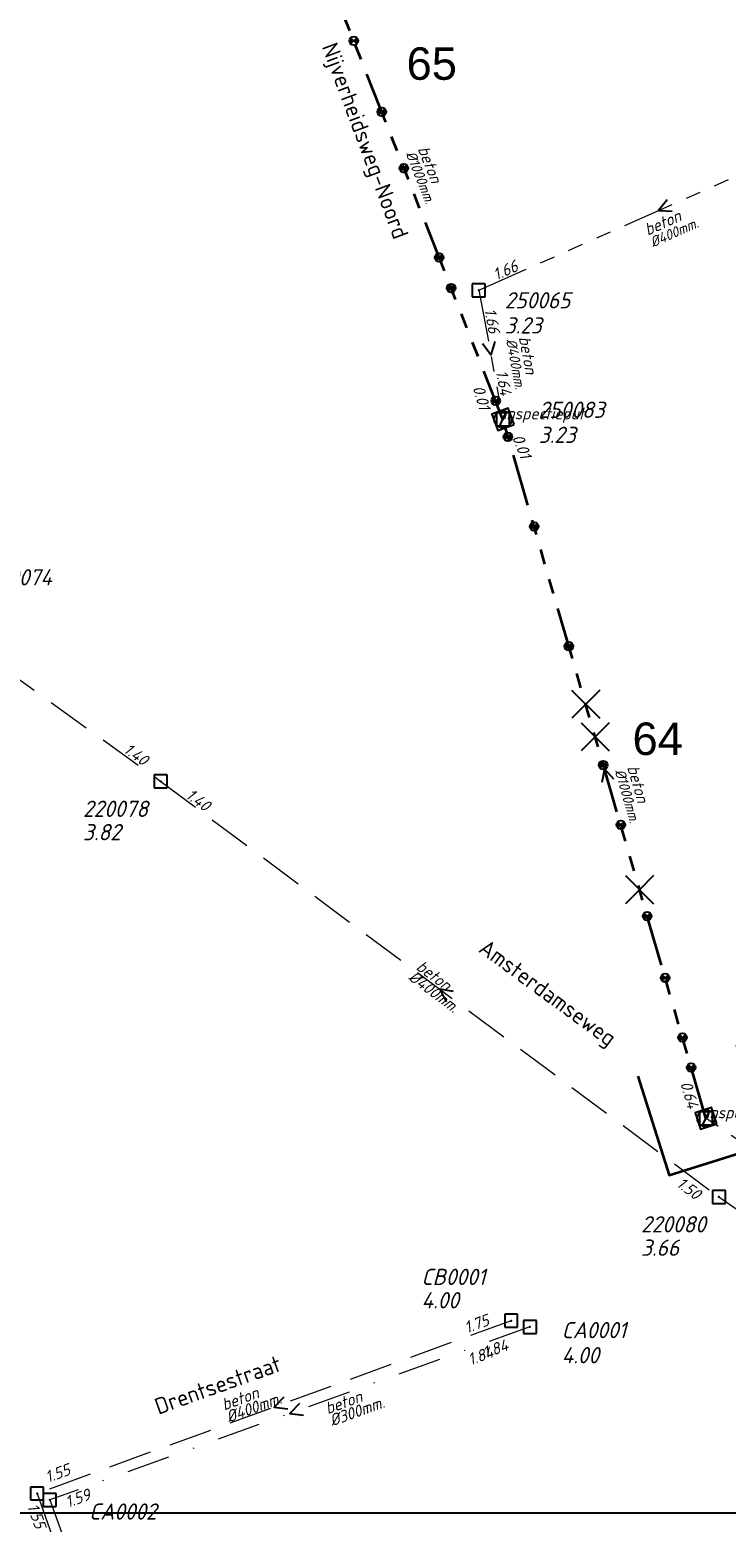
# Model space of a CAD drawing. Header units: metres. Extents: x 152202 to 157341, y 461610 to 468701.
# Tile 81 of 238: x 154203 to 154283, y 463525 to 463697. Entities that reach past the tile are written whole.
import ezdxf
from ezdxf.enums import TextEntityAlignment as Align

# ---------------------------------------------------------------- set-up
doc = ezdxf.new("R2010")
doc.units = ezdxf.units.M
doc.header["$PDMODE"] = 64
doc.header["$PDSIZE"] = 1.5
for name, pattern in [('RI-GWA', [18.45, 6, -1.8, 1.75, -1.8, 1.75, -1.8, 1.75, -1.8]), ('RI-HWA', [7.4, 5, -2.4]), ('RI-VWA', [11, 5, -3, 0, -3])]:
    doc.linetypes.add(name, pattern=pattern)
doc.layers.get('0').update_dxf_attribs({"linetype": 'CONTINUOUS'})
doc.layers.get('DEFPOINTS').update_dxf_attribs({"linetype": 'CONTINUOUS'})
for name, color, linetype, lineweight in [('B-OI-RI-GWA-MATERIAAL-T18', 10, 'CONTINUOUS', 18), ('B-OI-RI-GWA-PUTDEKSELHOOGTE-T25', 10, 'CONTINUOUS', 25), ('B-OI-RI-GWA_BOB-T18', 10, 'CONTINUOUS', 18), ('B-OI-RI-GWA_DIAMETER-T18', 10, 'CONTINUOUS', 18), ('B-OI-RI-GWA_PUTNUMMER-T18', 10, 'CONTINUOUS', 18), ('B-OI-RI-GWA_RIOOLPUT-S', 10, 'CONTINUOUS', 25), ('B-OI-RI-GWA_TRANSPORTLEIDING-G', 10, 'RI-GWA', 18), ('B-OI-RI-GWA_TRANSPORTLEIDING_BETON_1000-G', 10, 'RI-GWA', 18), ('B-OI-RI-GWA_TRANSPORTLEIDING_BETON_400-G', 10, 'RI-GWA', 18), ('B-OI-RI-HWA-BOB-T18', 150, 'CONTINUOUS', 18), ('B-OI-RI-HWA-MATERIAAL-T18', 150, 'CONTINUOUS', 18), ('B-OI-RI-HWA-PUTDEKSELHOOGTE-T25', 150, 'CONTINUOUS', 25), ('B-OI-RI-HWA-PUTNUMMER-T25', 150, 'CONTINUOUS', 25), ('B-OI-RI-HWA_DIAMETER-T18', 150, 'CONTINUOUS', 18), ('B-OI-RI-HWA_RIOOLPUT-S', 150, 'CONTINUOUS', 25), ('B-OI-RI-HWA_TRANSPORTLEIDING-G', 150, 'RI-HWA', 18), ('B-OI-RI-HWA_TRANSPORTLEIDING_BETON_400-G', 150, 'RI-HWA', 18), ('B-OI-RI-STROOMRICHTING-S', 252, 'CONTINUOUS', 25), ('B-OI-RI-VWA-BOB-T18', 34, 'CONTINUOUS', 18), ('B-OI-RI-VWA-DIAMETER-T18', 34, 'CONTINUOUS', 18), ('B-OI-RI-VWA-MATERIAAL-T18', 34, 'CONTINUOUS', 18), ('B-OI-RI-VWA_PUTDEKSELHOOGTE-T25', 34, 'CONTINUOUS', 25), ('B-OI-RI-VWA_PUTNUMMER-T25', 34, 'CONTINUOUS', 25), ('B-OI-RI-VWA_RIOOLPUT-S', 34, 'CONTINUOUS', 25), ('B-OI-RI-VWA_TRANSPORTLEIDING-G', 34, 'RI-VWA', 18), ('B-OI-RI-VWA_TRANSPORTLEIDING_BETON_300-G', 34, 'RI-VWA', 18), ('B-RO-OG-TOPOGRAFIE-T18', 2, 'CONTINUOUS', 18), ('N-OI-RI-GWA-MATERIAAL-T18', 14, 'CONTINUOUS', 18), ('N-OI-RI-GWA-PUTDEKSELHOOGTE-T25', 14, 'CONTINUOUS', 25), ('N-OI-RI-GWA_BOB-T18', 14, 'CONTINUOUS', 18), ('N-OI-RI-GWA_DIAMETER-T18', 14, 'CONTINUOUS', 18), ('N-OI-RI-GWA_PUTNUMMER-T18', 14, 'CONTINUOUS', 18), ('N-OI-RI-GWA_RIOOLPUT-S', 14, 'CONTINUOUS', 25), ('N-OI-RI-GWA_TRANSPORTLEIDING-G', 14, 'RI-GWA', 35), ('N-OI-RI-STROOMRICHTING-S', 252, 'CONTINUOUS', 25), ('N-OI-RI-T50', 130, 'CONTINUOUS', 50), ('N-OI-RI-VRIJVERVAL_HULPSTUK-S', 210, 'CONTINUOUS', 25), ('N-OI-RI-VRIJVERVAL_HULPSTUK-S-GESLOTEN', 190, 'CONTINUOUS', 25), ('N-RO-KG-GRENS_WERK-G', 7, 'XX-WERKGRENS', 35)]:
    doc.layers.add(name, color=color, linetype=linetype, lineweight=lineweight)
for name, color, linetype in [('gemengd', 10, 'CONTINUOUS'), ('gs dwa', 34, 'CONTINUOUS'), ('gs rwa', 150, 'CONTINUOUS')]:
    doc.layers.add(name, color=color, linetype=linetype)
doc.styles.add('ARIAL', font='arial.ttf')
doc.styles.add('NLCS-ISO-M200-T18', font='NLCS-ISO.ttf', dxfattribs={"height": 360})
doc.styles.add('NLCS-ISO-M500-T18_CURSIEF', font='NLCS-ISO.ttf', dxfattribs={"oblique": 15, "height": 0.9})
doc.styles.add('NLCS-ISO-M750-T18_CURSIEF', font='NLCS-ISO.ttf', dxfattribs={"oblique": 15, "height": 1.35})
doc.styles.add('NLCS-ISO-M750-T25_CURSIEF', font='NLCS-ISO.ttf', dxfattribs={"oblique": 15, "height": 1.875})
doc.linetypes.add('XX-WERKGRENS', pattern='A,0,[137,NLCS.SHX,S=0.1,R=0,X=-1.1,Y=-1.35],-6', length=6)

# ---------------------------------------------------------------- blocks, each defined once
blk = doc.blocks.new('ACMAP_ANN_TEMPLATE_gwa-diam')
at = {"style": 'NLCS-ISO-M500-T18_CURSIEF', "oblique": 15}
blk.add_attdef('gwa-diam', (-2.2, -1.3), '', height=1.2, dxfattribs=at)
blk = doc.blocks.new('ACMAP_ANN_TEMPLATE_gwa-materiaal')
at = {"style": 'NLCS-ISO-M750-T18_CURSIEF', "oblique": 15}
blk.add_attdef('gwa-mat', (-2.2, 0.2), '', height=1.35, dxfattribs=at)
blk = doc.blocks.new('ACMAP_ANN_TEMPLATE_gwa-nap-l')
at = {"style": 'NLCS-ISO-M750-T18_CURSIEF', "oblique": 15}
blk.add_attdef('gwa-nap-l', (2.3, 0.2), '', height=1.35, dxfattribs=at)
blk = doc.blocks.new('ACMAP_ANN_TEMPLATE_gwa-nap-r')
at = {"style": 'NLCS-ISO-M750-T18_CURSIEF', "oblique": 15}
blk.add_attdef('gwa-nap-r', (-5.6, 0.2), '', height=1.35, dxfattribs=at)
blk = doc.blocks.new('ACMAP_ANN_TEMPLATE_gwa-puth')
at = {"style": 'NLCS-ISO-M750-T25_CURSIEF', "oblique": 15}
blk.add_attdef('gwa-puth', (3, -5), '', height=1.88, dxfattribs=at)
blk = doc.blocks.new('ACMAP_ANN_TEMPLATE_gwa-putnr')
at = {"style": 'NLCS-ISO-M750-T25_CURSIEF', "oblique": 15}
blk.add_attdef('gwa-putnr', (3, -2.1), '', height=1.88, dxfattribs=at)
blk = doc.blocks.new('ACMAP_ANN_TEMPLATE_type knoop')
at = {"layer": 'DEFPOINTS', "style": 'NLCS-ISO-M750-T18_CURSIEF', "oblique": 15}
blk.add_attdef('type_knoop', (0, 0), '', height=1.35, dxfattribs=at)
blk = doc.blocks.new('ACMAP_ANN_TEMPLATE_hwa-diam')
at = {"style": 'NLCS-ISO-M750-T18_CURSIEF', "oblique": 15}
blk.add_attdef('hwa-diam', (-3.7, -1.3), '', height=1.35, dxfattribs=at)
blk = doc.blocks.new('ACMAP_ANN_TEMPLATE_hwa-materiaal')
at = {"style": 'NLCS-ISO-M750-T18_CURSIEF', "oblique": 15}
blk.add_attdef('hwa-mat', (-3.7, 0.2), '', height=1.35, dxfattribs=at)
blk = doc.blocks.new('ACMAP_ANN_TEMPLATE_hwa-nap-l')
at = {"style": 'NLCS-ISO-M750-T18_CURSIEF', "oblique": 15}
blk.add_attdef('hwa-nap-l', (3.3, 0.2), '', height=1.35, dxfattribs=at)
blk = doc.blocks.new('ACMAP_ANN_TEMPLATE_hwa-nap-r')
at = {"style": 'NLCS-ISO-M750-T18_CURSIEF', "oblique": 15}
blk.add_attdef('hwa-nap-r', (-5.6, 0.2), '', height=1.35, dxfattribs=at)
blk = doc.blocks.new('ACMAP_ANN_TEMPLATE_vwa-diam')
at = {"style": 'NLCS-ISO-M750-T18_CURSIEF', "oblique": 15}
blk.add_attdef('vwa-diam', (0.3, -1.3), '', height=1.35, dxfattribs=at)
blk = doc.blocks.new('ACMAP_ANN_TEMPLATE_vwa-materiaal')
at = {"style": 'NLCS-ISO-M750-T18_CURSIEF', "oblique": 15}
blk.add_attdef('vwa-mat', (0.3, 0.2), '', height=1.35, dxfattribs=at)
blk = doc.blocks.new('ACMAP_ANN_TEMPLATE_vwa-nap-l')
at = {"style": 'NLCS-ISO-M750-T18_CURSIEF', "oblique": 15}
blk.add_attdef('vwa-nap-l', (3.3, 0.2), '', height=1.35, dxfattribs=at)
blk = doc.blocks.new('ACMAP_ANN_TEMPLATE_vwa-nap-r')
at = {"style": 'NLCS-ISO-M750-T18_CURSIEF', "oblique": 15}
blk.add_attdef('vwa-nap-r', (-5.6, 0.2), '', height=1.35, dxfattribs=at)
blk = doc.blocks.new('ACMAP_ANN_TEMPLATE_hwa-puth')
at = {"color": 0, "linetype": 'ByBlock', "style": 'NLCS-ISO-M750-T25_CURSIEF', "oblique": 15}
blk.add_attdef('hwa-puth', (-9, -6.8), '', height=1.88, dxfattribs=at)
blk = doc.blocks.new('ACMAP_ANN_TEMPLATE_hwa-putnr')
at = {"color": 0, "linetype": 'ByBlock', "style": 'NLCS-ISO-M750-T25_CURSIEF', "oblique": 15}
blk.add_attdef('hwa-putnr', (-9, -4.1), '', height=1.88, dxfattribs=at)
blk = doc.blocks.new('ACMAP_ANN_TEMPLATE_vwa-puth')
at = {"style": 'NLCS-ISO-M750-T25_CURSIEF', "oblique": 15}
blk.add_attdef('vwa-puth', (-3, 5), '', height=1.88, dxfattribs=at)
blk = doc.blocks.new('ACMAP_ANN_TEMPLATE_vwa-putnr')
at = {"style": 'NLCS-ISO-M750-T25_CURSIEF', "oblique": 15}
blk.add_attdef('vaw-putnr', (-3, 7.9), '', height=1.88, dxfattribs=at)
blk = doc.blocks.new('SRI-HULP')
h = blk.add_hatch(color=256)
h.dxf.hatch_style = 1
h.paths.add_polyline_path([(-0.71, 0.71, 0.198912), (-1, 0, 0.198912), (-0.71, -0.71), (0, 0)])
h = blk.add_hatch(color=256)
h.dxf.hatch_style = 1
h.paths.add_polyline_path([(1, 0, 0.198912), (0.71, 0.71), (0, 0), (0.71, -0.71, 0.198912)])
for p, q in [((-0.71, 0.71), (0.71, -0.71)), ((-0.71, -0.71), (0.71, 0.71))]:
    blk.add_line(p, q)
blk.add_circle((0, 0), 1)
blk = doc.blocks.new('SRI-HULP-B')
blk.add_line((-5.43, 5.4), (5.4, -5.4))
at = {"flags": 128}
blk.add_lwpolyline([(5.38, 5.42), (0, 0), (-5.4, -5.4)], dxfattribs=at)
blk = doc.blocks.new('B-SRI-PUT_GWA-SO')
blk.add_line((-1.41, -1.41), (1.41, 1.41))
at = {"lineweight": -3, "flags": 128}
blk.add_lwpolyline([(2, -2), (2, 2), (-2, 2), (-2, -2)], close=True, dxfattribs=at)
at = {"lineweight": -3}
blk.add_circle((0, 0), 2, dxfattribs=at)

msp = doc.modelspace()

# ---------------------------------------------------------------- linework, layer by layer
at = {"layer": 'B-OI-RI-GWA_RIOOLPUT-S', "transparency": 33554623}
for p in [(154254.8, 463667.4), (154257.59, 463652.48), (154281.05, 463571.7)]:
    msp.add_point(p, dxfattribs=at)
at = {"layer": 'B-OI-RI-GWA_RIOOLPUT-S'}
msp.add_point((154254.8, 463667.4), dxfattribs=at)
at = {"layer": 'B-OI-RI-GWA_TRANSPORTLEIDING-G'}
for p, q in [((154254.8, 463667.4), (154296.3, 463685.8)), ((154254.8, 463667.4), (154257.59, 463652.48)), ((154307.17, 463554.06), (154281.05, 463571.7))]:
    msp.add_line(p, q, dxfattribs=at)
at = {"layer": 'B-OI-RI-GWA_TRANSPORTLEIDING-G', "flags": 128}
for points in [[(154254.8, 463667.4), (154296.3, 463685.8)], [(154254.8, 463667.4), (154257.59, 463652.48)], [(154307.17, 463554.06), (154281.05, 463571.7)]]:
    msp.add_lwpolyline(points, dxfattribs=at)
at = {"layer": 'B-OI-RI-GWA_TRANSPORTLEIDING_BETON_1000-G'}
msp.add_lwpolyline([(154307.17, 463554.06), (154281.05, 463571.7)], dxfattribs=at)
at = {"layer": 'B-OI-RI-GWA_TRANSPORTLEIDING_BETON_400-G'}
for q in [(154296.3, 463685.8), (154257.59, 463652.48)]:
    msp.add_line((154254.8, 463667.4), q, dxfattribs=at)
for points in [[(154254.8, 463667.4), (154296.3, 463685.8)], [(154254.8, 463667.4), (154257.59, 463652.48)]]:
    msp.add_lwpolyline(points, dxfattribs=at)
at = {"layer": 'B-OI-RI-HWA_RIOOLPUT-S'}
for p in [(154218.05, 463610.63), (154218.05, 463610.63), (154282.55, 463562.61), (154258.54, 463548.31), (154203.75, 463528.34)]:
    msp.add_point(p, dxfattribs=at)
at = {"layer": 'B-OI-RI-HWA_TRANSPORTLEIDING-G'}
for p, q in [((154169.35, 463645.72), (154218.05, 463610.63)), ((154218.05, 463610.63), (154282.55, 463562.61)), ((154282.55, 463562.61), (154323.63, 463534.06)), ((154258.54, 463548.31), (154203.75, 463528.34)), ((154203.75, 463528.34), (154227.89, 463460.73))]:
    msp.add_line(p, q, dxfattribs=at)
at = {"layer": 'B-OI-RI-HWA_TRANSPORTLEIDING-G', "flags": 128}
for points in [[(154169.35, 463645.72), (154218.05, 463610.63)], [(154218.05, 463610.63), (154282.55, 463562.61)], [(154282.55, 463562.61), (154323.63, 463534.06)], [(154258.54, 463548.31), (154203.75, 463528.34)]]:
    msp.add_lwpolyline(points, dxfattribs=at)
at = {"layer": 'B-OI-RI-HWA_TRANSPORTLEIDING_BETON_400-G'}
for p, q in [((154169.35, 463645.72), (154218.05, 463610.63)), ((154218.05, 463610.63), (154282.55, 463562.61))]:
    msp.add_line(p, q, dxfattribs=at)
for points in [[(154169.35, 463645.72), (154218.05, 463610.63)], [(154218.05, 463610.63), (154282.55, 463562.61)], [(154282.55, 463562.61), (154323.63, 463534.06)], [(154258.54, 463548.31), (154203.75, 463528.34)]]:
    msp.add_lwpolyline(points, dxfattribs=at)
at = {"layer": 'B-OI-RI-STROOMRICHTING-S'}
for points in [[(154276.57, 463677.84), (154275.55, 463676.6), (154277.16, 463676.53)], [(154256.64, 463661.49), (154256.2, 463659.94), (154255.22, 463661.22)], [(154251.89, 463586.34), (154250.3, 463586.62), (154251.03, 463585.18)], [(154232.25, 463539.49), (154231.15, 463538.33), (154232.74, 463538.14)], [(154234.08, 463538.76), (154232.96, 463537.59), (154234.56, 463537.41)]]:
    msp.add_lwpolyline(points, dxfattribs=at)
at = {"layer": 'B-OI-RI-VWA_RIOOLPUT-S'}
for p in [(154260.71, 463547.59), (154205.22, 463527.6)]:
    msp.add_point(p, dxfattribs=at)
at = {"layer": 'B-OI-RI-VWA_TRANSPORTLEIDING-G'}
for p, q in [((154260.71, 463547.59), (154205.22, 463527.6)), ((154205.22, 463527.6), (154228.59, 463462.29))]:
    msp.add_line(p, q, dxfattribs=at)
at = {"layer": 'B-OI-RI-VWA_TRANSPORTLEIDING-G', "flags": 128}
msp.add_lwpolyline([(154260.71, 463547.59), (154205.22, 463527.6)], dxfattribs=at)
at = {"layer": 'B-OI-RI-VWA_TRANSPORTLEIDING_BETON_300-G'}
msp.add_lwpolyline([(154260.71, 463547.59), (154205.22, 463527.6)], dxfattribs=at)
at = {"layer": 'DEFPOINTS', "flags": 128}
msp.add_lwpolyline([(154368.925, 463765.638), (154364.495, 463765.34), (154329.355, 463765.34), (154171.855, 463765.34), (154171.855, 463588.34), (154171.855, 463526.092), (154368.925, 463526.092)], close=True, dxfattribs=at)
at = {"layer": 'gemengd'}
for p in [(154254.8, 463667.4), (154254.8, 463667.4), (154281.05, 463571.7), (154281.05, 463571.7)]:
    msp.add_point(p, dxfattribs=at)
at = {"layer": 'gs dwa'}
for p in [(154260.71, 463547.59), (154260.71, 463547.59), (154205.22, 463527.6), (154205.22, 463527.6)]:
    msp.add_point(p, dxfattribs=at)
at = {"layer": 'gs rwa'}
for p in [(154218.05, 463610.63), (154218.05, 463610.63), (154282.55, 463562.61), (154282.55, 463562.61), (154258.54, 463548.31), (154258.54, 463548.31), (154203.75, 463528.34), (154203.75, 463528.34)]:
    msp.add_point(p, dxfattribs=at)
at = {"layer": 'N-OI-RI-GWA_RIOOLPUT-S'}
for p in [(154257.59, 463652.48), (154281.05, 463571.7)]:
    msp.add_point(p, dxfattribs=at)
at = {"layer": 'N-OI-RI-GWA_TRANSPORTLEIDING-G'}
for p, q in [((154257.59, 463652.48), (154236.15, 463706.86)), ((154281.05, 463571.7), (154257.59, 463652.48))]:
    msp.add_line(p, q, dxfattribs=at)
at = {"layer": 'N-OI-RI-STROOMRICHTING-S'}
msp.add_lwpolyline([(154270.41, 463610.91), (154269.32, 463612.09), (154269.03, 463610.51)], dxfattribs=at)
msp.add_lwpolyline([(154270.41, 463610.91), (154269.32, 463612.09), (154269.03, 463610.51)], dxfattribs=at)
at = {"layer": 'N-RO-KG-GRENS_WERK-G', "ltscale": 0.5, "flags": 128}
msp.add_lwpolyline([(154273.193, 463576.566), (154276.799, 463565.121), (154288.244, 463568.727), (154284.638, 463580.172)], dxfattribs=at)

# ---------------------------------------------------------------- block references
at = {"layer": 'B-OI-RI-GWA-MATERIAAL-T18', "rotation": 23.91122906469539}
msp.add_blockref('ACMAP_ANN_TEMPLATE_gwa-materiaal', (154276.401, 463674.412), dxfattribs=at).add_auto_attribs({'gwa-mat': 'beton'})
at = {"layer": 'B-OI-RI-GWA-MATERIAAL-T18', "transparency": 33554623}
ref = msp.add_blockref('ACMAP_ANN_TEMPLATE_gwa-materiaal', (154259.62, 463659.747), dxfattribs=dict(at, rotation=280.5918294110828))
ref.add_attrib('gwa-mat', 'beton', (154259.412, 463661.946), dxfattribs={"layer": '0', "color": 0, "linetype": 'ByBlock', "height": 1.35, "rotation": 280.59183, "style": 'NLCS-ISO-M750-T18_CURSIEF', "oblique": 15})
at = {"layer": 'B-OI-RI-GWA-PUTDEKSELHOOGTE-T25', "transparency": 33554623}
ref = msp.add_blockref('ACMAP_ANN_TEMPLATE_gwa-puth', (154254.8, 463667.4), dxfattribs=at)
ref.add_attrib('gwa-puth', '3.23', (154257.8, 463662.4), dxfattribs={"layer": '0', "color": 0, "linetype": 'ByBlock', "height": 1.875, "style": 'NLCS-ISO-M750-T25_CURSIEF', "oblique": 15})
at = {"layer": 'B-OI-RI-GWA_BOB-T18', "transparency": 33554623}
ref = msp.add_blockref('ACMAP_ANN_TEMPLATE_gwa-nap-l', (154254.8, 463667.4), dxfattribs=dict(at, rotation=23.91122906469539))
ref.add_attrib('gwa-nap-l', '1.66', (154256.822, 463668.515), dxfattribs={"layer": '0', "color": 0, "linetype": 'ByBlock', "height": 1.35, "rotation": 23.91123, "style": 'NLCS-ISO-M750-T18_CURSIEF', "oblique": 15})
at = {"layer": 'B-OI-RI-GWA_BOB-T18'}
for name, p, rotation, values in [('ACMAP_ANN_TEMPLATE_gwa-nap-l', (154254.8, 463667.4), 23.91122906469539, {'gwa-nap-l': '1.66'}), ('ACMAP_ANN_TEMPLATE_gwa-nap-l', (154254.8, 463667.4), 280.5918294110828, {'gwa-nap-l': '1.66'}), ('ACMAP_ANN_TEMPLATE_gwa-nap-r', (154257.59, 463652.48), 280.5918294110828, {'gwa-nap-r': '1.64'}), ('ACMAP_ANN_TEMPLATE_gwa-nap-l', (154257.59, 463652.48), 291.5174629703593, {'gwa-nap-l': '0.01'})]:
    msp.add_blockref(name, p, dxfattribs=dict(at, rotation=rotation)).add_auto_attribs(values)
at = {"layer": 'B-OI-RI-GWA_BOB-T18', "transparency": 33554623}
ref = msp.add_blockref('ACMAP_ANN_TEMPLATE_gwa-nap-l', (154254.8, 463667.4), dxfattribs=dict(at, rotation=280.5918294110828))
ref.add_attrib('gwa-nap-l', '1.66', (154255.419, 463665.176), dxfattribs={"layer": '0', "color": 0, "linetype": 'ByBlock', "height": 1.35, "rotation": 280.59183, "style": 'NLCS-ISO-M750-T18_CURSIEF', "oblique": 15})
ref = msp.add_blockref('ACMAP_ANN_TEMPLATE_gwa-nap-r', (154257.59, 463652.48), dxfattribs=dict(at, rotation=280.5918294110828))
ref.add_attrib('gwa-nap-r', '1.64', (154256.757, 463658.021), dxfattribs={"layer": '0', "color": 0, "linetype": 'ByBlock', "height": 1.35, "rotation": 280.59183, "style": 'NLCS-ISO-M750-T18_CURSIEF', "oblique": 15})
at = {"layer": 'B-OI-RI-GWA_DIAMETER-T18', "rotation": 23.91122906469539}
msp.add_blockref('ACMAP_ANN_TEMPLATE_gwa-diam', (154276.401, 463674.412), dxfattribs=at).add_auto_attribs({'gwa-diam': '%%c400mm.'})
at = {"layer": 'B-OI-RI-GWA_DIAMETER-T18', "transparency": 33554623}
ref = msp.add_blockref('ACMAP_ANN_TEMPLATE_gwa-diam', (154259.62, 463659.747), dxfattribs=dict(at, rotation=280.5918294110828))
ref.add_attrib('gwa-diam', '%%c400mm.', (154257.938, 463661.671), dxfattribs={"layer": '0', "color": 0, "linetype": 'ByBlock', "height": 1.2, "rotation": 280.59183, "style": 'NLCS-ISO-M500-T18_CURSIEF', "oblique": 15})
at = {"layer": 'B-OI-RI-GWA_PUTNUMMER-T18', "transparency": 33554623}
ref = msp.add_blockref('ACMAP_ANN_TEMPLATE_gwa-putnr', (154254.8, 463667.4), dxfattribs=at)
ref.add_attrib('gwa-putnr', '250065', (154257.8, 463665.3), dxfattribs={"layer": '0', "color": 0, "linetype": 'ByBlock', "height": 1.875, "style": 'NLCS-ISO-M750-T25_CURSIEF', "oblique": 15})
at = {"layer": 'B-OI-RI-HWA-BOB-T18'}
ref = msp.add_blockref('ACMAP_ANN_TEMPLATE_hwa-nap-r', (154218.05, 463610.63), dxfattribs=dict(at, rotation=324.2259722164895))
ref.add_attrib('hwa-nap-r', '1.40', (154213.623, 463614.066), dxfattribs={"layer": '0', "color": 0, "linetype": 'ByBlock', "height": 1.35, "rotation": 324.22597, "style": 'NLCS-ISO-M750-T18_CURSIEF', "oblique": 15})
for name, p, rotation, values in [('ACMAP_ANN_TEMPLATE_hwa-nap-r', (154218.05, 463610.63), 324.2259722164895, {'hwa-nap-r': '1.40'}), ('ACMAP_ANN_TEMPLATE_hwa-nap-l', (154218.05, 463610.63), 323.3324593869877, {'hwa-nap-l': '1.40'}), ('ACMAP_ANN_TEMPLATE_hwa-nap-r', (154210.314, 463531.283), 20.02591655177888, {'hwa-nap-r': '1.55'})]:
    msp.add_blockref(name, p, dxfattribs=dict(at, rotation=rotation)).add_auto_attribs(values)
ref = msp.add_blockref('ACMAP_ANN_TEMPLATE_hwa-nap-l', (154218.05, 463610.63), dxfattribs=dict(at, rotation=323.3324593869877))
ref.add_attrib('hwa-nap-l', '1.40', (154220.816, 463608.82), dxfattribs={"layer": '0', "color": 0, "linetype": 'ByBlock', "height": 1.35, "rotation": 323.33246, "style": 'NLCS-ISO-M750-T18_CURSIEF', "oblique": 15})
ref = msp.add_blockref('ACMAP_ANN_TEMPLATE_hwa-nap-r', (154281.899, 463560.405), dxfattribs=dict(at, rotation=323.3324593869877))
ref.add_attrib('hwa-nap-r', '1.50', (154277.526, 463563.91), dxfattribs={"layer": '0', "color": 0, "linetype": 'ByBlock', "height": 1.35, "rotation": 323.33246, "style": 'NLCS-ISO-M750-T18_CURSIEF', "oblique": 15})
ref = msp.add_blockref('ACMAP_ANN_TEMPLATE_hwa-nap-l', (154250.391, 463545.514), dxfattribs=dict(at, rotation=20.02591655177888))
ref.add_attrib('hwa-nap-l', '1.75', (154253.423, 463546.832), dxfattribs={"layer": '0', "color": 0, "linetype": 'ByBlock', "height": 1.35, "rotation": 20.02592, "style": 'NLCS-ISO-M750-T18_CURSIEF', "oblique": 15})
ref = msp.add_blockref('ACMAP_ANN_TEMPLATE_hwa-nap-l', (154201.277, 463529.938), dxfattribs=dict(at, rotation=289.6489923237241))
ref.add_attrib('hwa-nap-l', '1.55', (154202.575, 463526.898), dxfattribs={"layer": '0', "color": 0, "linetype": 'ByBlock', "height": 1.35, "rotation": 289.64899, "style": 'NLCS-ISO-M750-T18_CURSIEF', "oblique": 15})
at = {"layer": 'B-OI-RI-HWA-MATERIAAL-T18'}
ref = msp.add_blockref('ACMAP_ANN_TEMPLATE_hwa-materiaal', (154250.3, 463586.62), dxfattribs=dict(at, rotation=323.3324593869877))
ref.add_attrib('hwa-mat', 'beton', (154247.452, 463588.99), dxfattribs={"layer": '0', "color": 0, "linetype": 'ByBlock', "height": 1.35, "rotation": 323.33246, "style": 'NLCS-ISO-M750-T18_CURSIEF', "oblique": 15})
ref = msp.add_blockref('ACMAP_ANN_TEMPLATE_hwa-materiaal', (154228.923, 463539.001), dxfattribs=dict(at, rotation=20.02591655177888))
ref.add_attrib('hwa-mat', 'beton', (154225.378, 463537.921), dxfattribs={"layer": '0', "color": 0, "linetype": 'ByBlock', "height": 1.35, "rotation": 20.02592, "style": 'NLCS-ISO-M750-T18_CURSIEF', "oblique": 15})
at = {"layer": 'B-OI-RI-HWA-PUTDEKSELHOOGTE-T25'}
for p, values in [((154218.05, 463610.63), {'hwa-puth': '3.82'}), ((154282.55, 463562.61), {'hwa-puth': '3.66'}), ((154257.168, 463556.535), {'hwa-puth': '4.00'})]:
    msp.add_blockref('ACMAP_ANN_TEMPLATE_hwa-puth', p, dxfattribs=at).add_auto_attribs(values)
at = {"layer": 'B-OI-RI-HWA-PUTNUMMER-T25'}
for p, values in [((154218.05, 463610.63), {'hwa-putnr': '220078'}), ((154282.55, 463562.61), {'hwa-putnr': '220080'}), ((154257.168, 463556.535), {'hwa-putnr': 'CB0001'})]:
    msp.add_blockref('ACMAP_ANN_TEMPLATE_hwa-putnr', p, dxfattribs=at).add_auto_attribs(values)
at = {"layer": 'B-OI-RI-HWA_DIAMETER-T18'}
ref = msp.add_blockref('ACMAP_ANN_TEMPLATE_hwa-diam', (154250.3, 463586.62), dxfattribs=dict(at, rotation=323.3324593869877))
ref.add_attrib('hwa-diam', '%%c400mm.', (154246.556, 463587.787), dxfattribs={"layer": '0', "color": 0, "linetype": 'ByBlock', "height": 1.35, "rotation": 323.33246, "style": 'NLCS-ISO-M750-T18_CURSIEF', "oblique": 15})
ref = msp.add_blockref('ACMAP_ANN_TEMPLATE_hwa-diam', (154228.923, 463539.001), dxfattribs=dict(at, rotation=20.02591655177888))
ref.add_attrib('hwa-diam', '%%c400mm.', (154225.892, 463536.512), dxfattribs={"layer": '0', "color": 0, "linetype": 'ByBlock', "height": 1.35, "rotation": 20.02592, "style": 'NLCS-ISO-M750-T18_CURSIEF', "oblique": 15})
at = {"layer": 'B-OI-RI-VWA-BOB-T18', "rotation": 19.81130684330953}
msp.add_blockref('ACMAP_ANN_TEMPLATE_vwa-nap-l', (154250.789, 463541.824), dxfattribs=at).add_auto_attribs({'vwa-nap-l': '1.84'})
at = {"layer": 'B-OI-RI-VWA-BOB-T18'}
ref = msp.add_blockref('ACMAP_ANN_TEMPLATE_vwa-nap-l', (154252.499, 463542.619), dxfattribs=dict(at, rotation=19.81130684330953))
ref.add_attrib('vwa-nap-l', '1.84', (154255.536, 463543.925), dxfattribs={"layer": '0', "color": 0, "linetype": 'ByBlock', "height": 1.35, "rotation": 19.81131, "style": 'NLCS-ISO-M750-T18_CURSIEF', "oblique": 15})
ref = msp.add_blockref('ACMAP_ANN_TEMPLATE_vwa-nap-r', (154212.638, 463528.375), dxfattribs=dict(at, rotation=19.81130684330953))
ref.add_attrib('vwa-nap-r', '1.59', (154207.301, 463526.665), dxfattribs={"layer": '0', "color": 0, "linetype": 'ByBlock', "height": 1.35, "rotation": 19.81131, "style": 'NLCS-ISO-M750-T18_CURSIEF', "oblique": 15})
at = {"layer": 'B-OI-RI-VWA-DIAMETER-T18'}
ref = msp.add_blockref('ACMAP_ANN_TEMPLATE_vwa-diam', (154237.119, 463537.209), dxfattribs=dict(at, rotation=19.81130684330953))
ref.add_attrib('vwa-diam', '%%c300mm.', (154237.842, 463536.088), dxfattribs={"layer": '0', "color": 0, "linetype": 'ByBlock', "height": 1.35, "rotation": 19.81131, "style": 'NLCS-ISO-M750-T18_CURSIEF', "oblique": 15})
at = {"layer": 'B-OI-RI-VWA-MATERIAAL-T18'}
ref = msp.add_blockref('ACMAP_ANN_TEMPLATE_vwa-materiaal', (154237.119, 463537.209), dxfattribs=dict(at, rotation=19.81130684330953))
ref.add_attrib('vwa-mat', 'beton', (154237.333, 463537.499), dxfattribs={"layer": '0', "color": 0, "linetype": 'ByBlock', "height": 1.35, "rotation": 19.81131, "style": 'NLCS-ISO-M750-T18_CURSIEF', "oblique": 15})
at = {"layer": 'B-OI-RI-VWA_PUTDEKSELHOOGTE-T25'}
ref = msp.add_blockref('ACMAP_ANN_TEMPLATE_vwa-puth', (154267.375, 463538.386), dxfattribs=at)
ref.add_attrib('vwa-puth', '4.00', (154264.375, 463543.386), dxfattribs={"layer": '0', "color": 0, "linetype": 'ByBlock', "height": 1.875, "style": 'NLCS-ISO-M750-T25_CURSIEF', "oblique": 15})
at = {"layer": 'B-OI-RI-VWA_PUTNUMMER-T25'}
ref = msp.add_blockref('ACMAP_ANN_TEMPLATE_vwa-putnr', (154200.98, 463625.39), dxfattribs=at)
ref.add_attrib('vaw-putnr', '220074', (154197.98, 463633.29), dxfattribs={"layer": '0', "color": 0, "linetype": 'ByBlock', "height": 1.875, "style": 'NLCS-ISO-M750-T25_CURSIEF', "oblique": 15})
ref = msp.add_blockref('ACMAP_ANN_TEMPLATE_vwa-putnr', (154267.375, 463538.386), dxfattribs=at)
ref.add_attrib('vaw-putnr', 'CA0001', (154264.375, 463546.286), dxfattribs={"layer": '0', "color": 0, "linetype": 'ByBlock', "height": 1.875, "style": 'NLCS-ISO-M750-T25_CURSIEF', "oblique": 15})
ref = msp.add_blockref('ACMAP_ANN_TEMPLATE_vwa-putnr', (154212.767, 463517.417), dxfattribs=at)
ref.add_attrib('vaw-putnr', 'CA0002', (154209.767, 463525.317), dxfattribs={"layer": '0', "color": 0, "linetype": 'ByBlock', "height": 1.875, "style": 'NLCS-ISO-M750-T25_CURSIEF', "oblique": 15})
at = {"layer": 'DEFPOINTS'}
for p in [(154257.59, 463652.48), (154281.05, 463571.7)]:
    msp.add_blockref('ACMAP_ANN_TEMPLATE_type knoop', p, dxfattribs=at).add_auto_attribs({'type_knoop': 'inspectieput'})
at = {"layer": 'N-OI-RI-GWA-MATERIAAL-T18'}
for p, rotation in [((154248.34, 463681.627), 291.5174629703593), ((154272.353, 463610.104), 286.1942704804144)]:
    msp.add_blockref('ACMAP_ANN_TEMPLATE_gwa-materiaal', p, dxfattribs=dict(at, rotation=rotation)).add_auto_attribs({'gwa-mat': 'beton'})
at = {"layer": 'N-OI-RI-GWA-PUTDEKSELHOOGTE-T25'}
msp.add_blockref('ACMAP_ANN_TEMPLATE_gwa-puth', (154258.725, 463654.748), dxfattribs=at).add_auto_attribs({'gwa-puth': '3.23'})
at = {"layer": 'N-OI-RI-GWA_BOB-T18'}
for name, p, rotation, values in [('ACMAP_ANN_TEMPLATE_gwa-nap-r', (154255.449, 463650.725), 286.1942704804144, {'gwa-nap-r': '0.01'}), ('ACMAP_ANN_TEMPLATE_gwa-nap-l', (154257.59, 463652.48), 291.5174629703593, {'gwa-nap-l': '0.01'}), ('ACMAP_ANN_TEMPLATE_gwa-nap-l', (154277.238, 463577.906), 286.1942704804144, {'gwa-nap-l': '0.64'})]:
    msp.add_blockref(name, p, dxfattribs=dict(at, rotation=rotation)).add_auto_attribs(values)
at = {"layer": 'N-OI-RI-GWA_DIAMETER-T18'}
for p, rotation in [((154248.34, 463681.627), 291.5174629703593), ((154272.353, 463610.104), 286.1942704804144)]:
    msp.add_blockref('ACMAP_ANN_TEMPLATE_gwa-diam', p, dxfattribs=dict(at, rotation=rotation)).add_auto_attribs({'gwa-diam': '%%c1000mm.'})
at = {"layer": 'N-OI-RI-GWA_PUTNUMMER-T18'}
msp.add_blockref('ACMAP_ANN_TEMPLATE_gwa-putnr', (154258.725, 463654.748), dxfattribs=at).add_auto_attribs({'gwa-putnr': '250083'})
at = {"layer": 'N-OI-RI-GWA_RIOOLPUT-S'}
for p, xscale, yscale, zscale, rotation in [((154257.59, 463652.48), 0.4999999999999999, 0.4999999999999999, 0.4999999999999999, 19.95215599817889), ((154281.05, 463571.7), 0.4999999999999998, 0.4999999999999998, 0.4999999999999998, 18.37496053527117)]:
    msp.add_blockref('B-SRI-PUT_GWA-SO', p, dxfattribs=dict(at, xscale=xscale, yscale=yscale, zscale=zscale, rotation=rotation))
at = {"layer": 'N-OI-RI-VRIJVERVAL_HULPSTUK-S', "xscale": 0.5, "yscale": 0.5, "zscale": 0.5}
for p in [(154240.344, 463696.219), (154243.578, 463688.031), (154246.141, 463681.5), (154250.219, 463671.188), (154251.609, 463667.656), (154256.75, 463654.625), (154258.172, 463650.469), (154261.188, 463640.094), (154265.203, 463626.25), (154269.188, 463612.531), (154271.203, 463605.625), (154274.266, 463595.062), (154276.328, 463587.938), (154278.344, 463581.031), (154279.344, 463577.562)]:
    msp.add_blockref('SRI-HULP', p, dxfattribs=at)
at = {"layer": 'N-OI-RI-VRIJVERVAL_HULPSTUK-S-GESLOTEN', "xscale": 0.3, "yscale": 0.3, "zscale": 0.3}
for p in [(154267.156, 463619.562), (154268.25, 463615.781), (154273.375, 463598.125)]:
    msp.add_blockref('SRI-HULP-B', p, dxfattribs=at)

# ---------------------------------------------------------------- texts
at = {"layer": 'B-RO-OG-TOPOGRAFIE-T18', "style": 'NLCS-ISO-M200-T18'}
for s, rotation, p in [('Nijverheidsweg-Noord', 290.5, (154241.424, 463684.577)), ('Amsterdamseweg', 323.8, (154262.616, 463585.999)), ('Drentsestraat', 19.7, (154224.639, 463540.884))]:
    msp.add_text(s, height=1.875, rotation=rotation, dxfattribs=at).set_placement(p, align=Align.MIDDLE)
at = {"layer": 'N-OI-RI-T50', "style": 'ARIAL'}
for s, p in [('65', (154246.449, 463691.723)), ('64', (154272.56, 463613.69))]:
    msp.add_text(s, height=3.75, dxfattribs=at).set_placement(p)

doc.saveas('drawing.dxf')
